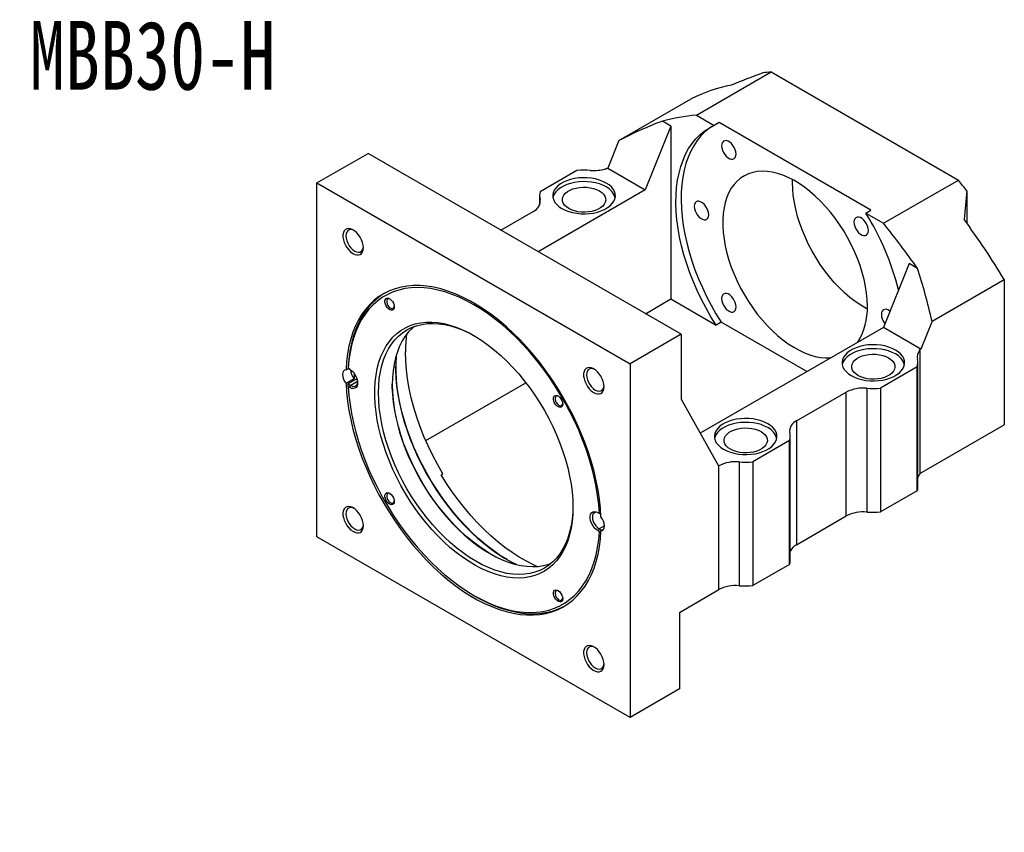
# Paper-space layout 'MBB30-H' of a CAD drawing. Header units: millimetres. Extents: x 15 to 286, y 0 to 206.
# Tile 3 of 3: x 135 to 271, y 89 to 202. Entities that reach past the tile are written whole.
import ezdxf

# ---------------------------------------------------------------- set-up
doc = ezdxf.new("R2010")
doc.units = ezdxf.units.MM
doc.layers.add('FORMAT', color=7, linetype='Continuous')
doc.styles.add('SLDTEXTSTYLE0', font='TXT', dxfattribs={"width": 0.75})
doc.styles.add('SLDTEXTSTYLE1', font='TXT', dxfattribs={"width": 0.75, "bigfont": 'bigfont'})
doc.dimstyles.new('SLDDIMSTYLE3', dxfattribs={"dimtxt": 3.5, "dimasz": 2.5, "dimexe": 0, "dimexo": 0.0625, "dimgap": 0.875, "dimtad": 0, "dimtih": 1, "dimtoh": 1, "dimlfac": 3, "dimrnd": 1e-09, "dimzin": 12, "dimdsep": 46, "dimtxsty": 'SLDTEXTSTYLE0', "dimblk1": 'NONE', "dimsah": 1, "dimcen": 0, "dimadec": 0, "dimazin": 3, "dimtfac": 1, "dimtmove": 0, "dimatfit": 3, "dimldrblk": 'NONE', "dimfxl": 0, "dimfrac": 2, "dimtolj": 1, "dimtzin": 12, "dimarcsym": 0})

# ---------------------------------------------------------------- blocks, each defined once
blk = doc.blocks.new('SW_SYMBOL_HOLE_SPOT')
at = {"layer": 'FORMAT', "color": 0}
for p, q in [((0, 875), (0, 75)), ((1600, 75), (1600, 875)), ((0, 75), (1600, 75))]:
    blk.add_line(p, q, dxfattribs=at)
blk = doc.blocks.new('_D_15')
at = {"layer": 'FORMAT'}
for p, q in [((99.63, 133.75), (99.63, 125.08)), ((99.63, 125.08), (99.63, 89.68)), ((99.63, 89.68), (131.63, 89.68))]:
    blk.add_line(p, q, dxfattribs=at)
blk.add_solid([(99.63, 125.08), (99.38, 122.58), (99.88, 122.58)], dxfattribs=at)
at = {"layer": 'FORMAT', "xscale": 0.004470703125, "yscale": 0.004470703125, "zscale": 0.004470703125}
blk.add_blockref('SW_SYMBOL_HOLE_SPOT', (106.47, 90.17), dxfattribs=at)
at = {"layer": 'FORMAT', "char_height": 3.5, "attachment_point": 1}
for s, insert, style in [('%%c', (101.21, 99.8), 'SLDTEXTSTYLE0'), ('18 \\M+18AAE\\M+19153\\M+18AD1\\M+190FA', (106.49, 99.86), 'SLDTEXTSTYLE1'), ('%%c', (115.92, 94.19), 'SLDTEXTSTYLE0'), ('26', (121.2, 94.25), 'SLDTEXTSTYLE0')]:
    blk.add_mtext(s, dxfattribs=dict(at, insert=insert, style=style))
blk = doc.blocks.new('_NONE')

psp = doc.layouts.new('MBB30-H')

# ---------------------------------------------------------------- linework, layer by layer
at = {"color": 7, "linetype": 'Continuous', "lineweight": 25}
for p, q in [((228.5956, 188.7371), (238.9665, 194.724)), ((238.9665, 194.724), (264.8938, 179.7566)), ((217.8737, 185.2272), (227.8885, 191.0086)), ((228.5956, 188.7371), (231.0473, 187.3217)), ((225.0601, 187.2397), (221.5245, 178.3942)), ((225.0601, 187.2397), (223.8941, 187.9128)), ((225.0601, 187.2397), (225.0601, 163.2879)), ((231.7544, 187.7299), (231.0473, 187.3217)), ((252.7782, 175.5931), (231.7544, 187.7299)), ((217.8737, 185.2272), (216.3391, 181.3877)), ((176.034, 179.3501), (183.1051, 183.4322)), ((226.4743, 158.3957), (183.1051, 183.4322)), ((212.056, 181.0922), (206.9515, 178.1454)), ((216.1034, 181.2516), (216.0039, 181.3091)), ((216.3391, 181.3877), (216.1034, 181.2516)), ((216.3391, 181.3877), (221.5245, 178.3942)), ((176.034, 179.3501), (219.4032, 154.3136)), ((176.034, 130.3577), (176.034, 179.3501)), ((241.9128, 179.4142), (241.9189, 179.8138)), ((254.5229, 173.7696), (264.8938, 179.7566)), ((221.5245, 178.3942), (206.6783, 169.8236)), ((206.8726, 177.5778), (206.8726, 176.3073)), ((266.0723, 178.2742), (266.0723, 173.7817)), ((201.4928, 172.8171), (205.9977, 175.4178)), ((252.0711, 175.1849), (252.7782, 175.5931)), ((252.0711, 175.1849), (254.5229, 173.7696)), ((258.0584, 168.1902), (254.5229, 159.3447)), ((259.2244, 167.5171), (258.0584, 168.1902)), ((261.2429, 160.1907), (271.2577, 165.9721)), ((271.2577, 165.9721), (271.2577, 145.8712)), ((221.5299, 161.25), (225.0601, 163.2879)), ((225.0601, 163.2879), (231.3177, 159.6754)), ((232.0248, 160.0836), (231.3177, 159.6754)), ((243.9138, 153.2202), (232.0248, 160.0836)), ((261.2429, 160.1907), (259.7083, 156.3512)), ((226.4743, 158.3957), (219.4032, 154.3136)), ((226.4743, 158.3957), (226.4743, 149.4137)), ((254.5229, 159.3447), (229.125, 144.6828)), ((259.7083, 156.3512), (254.5229, 159.3447)), ((259.7083, 156.3512), (259.4726, 156.2151)), ((259.4726, 156.2151), (259.5721, 156.1577)), ((259.5721, 156.1577), (259.5721, 139.0103)), ((219.4032, 154.3136), (219.4032, 105.3212)), ((259.2753, 137.2989), (259.2753, 154.4462)), ((180.0603, 153.485), (180.3879, 153.6741)), ((180.3608, 153.6897), (180.3608, 153.7035)), ((180.5672, 153.5706), (180.3608, 153.6897)), ((180.3708, 153.684), (180.5595, 153.5751)), ((259.1964, 153.8786), (254.0919, 150.9318)), ((259.1964, 136.7312), (259.1964, 153.8786)), ((181.1917, 152.2273), (180.0603, 151.5741)), ((181.5734, 152.226), (180.3608, 151.526)), ((180.3608, 151.526), (180.3608, 151.5123)), ((180.3608, 151.5123), (180.7245, 151.3024)), ((191.1009, 143.6837), (204.9755, 151.6933)), ((180.5595, 151.0166), (180.3708, 151.1255)), ((180.5595, 151.0166), (180.7245, 151.3024)), ((242.4725, 146.4012), (249.3669, 150.3812)), ((249.3669, 133.2339), (249.3669, 150.3812)), ((252.2098, 150.9243), (252.2098, 133.777)), ((254.0919, 150.9318), (254.0919, 133.7845)), ((226.4743, 149.4137), (231.6597, 140.1591)), ((242.4725, 146.4012), (242.4725, 129.2538)), ((259.5721, 139.1252), (271.2577, 145.8712)), ((241.5187, 143.6735), (236.4143, 140.7267)), ((241.5187, 126.5261), (241.5187, 143.6735)), ((241.5976, 127.0938), (241.5976, 144.2411)), ((234.5321, 140.7192), (234.5321, 123.5719)), ((236.4143, 140.7267), (236.4143, 123.5794)), ((231.6597, 140.1591), (231.6893, 140.1761)), ((231.6893, 123.0288), (231.6893, 140.1761)), ((193.2525, 138.9246), (193.4882, 139.0607)), ((259.1964, 136.7312), (254.0919, 133.7845)), ((214.972, 133.7091), (215.1607, 133.6002)), ((214.972, 133.7091), (215.137, 133.6139)), ((215.3585, 133.486), (215.137, 133.6139)), ((215.1607, 133.6002), (215.3429, 133.495)), ((242.4725, 129.2538), (249.3669, 133.2339)), ((214.972, 131.1507), (215.137, 131.4364)), ((215.1607, 131.0417), (214.972, 131.1507)), ((215.137, 131.4364), (215.4736, 131.2421)), ((215.3744, 131.1579), (215.1607, 131.0417)), ((215.3769, 131.1863), (215.7522, 131.4029)), ((219.4032, 105.3212), (176.034, 130.3577)), ((241.5187, 126.5261), (236.4143, 123.5794)), ((226.2386, 119.8822), (231.6893, 123.0288)), ((197.7629, 122.2368), (198.0104, 122.0939)), ((226.2386, 119.8822), (226.2386, 109.2671)), ((226.2386, 109.2671), (219.4032, 105.3212))]:
    psp.add_line(p, q, dxfattribs=at)
at = {"color": 8, "linetype": 'Continuous', "lineweight": 25}
for p, q in [((206.9384, 176.498), (206.9384, 177.0589)), ((181.6565, 151.8404), (180.7245, 151.3024)), ((215.8677, 131.8582), (215.137, 131.4364))]:
    psp.add_line(p, q, dxfattribs=at)
at = {"color": 7, "linetype": 'Continuous', "lineweight": 25, "flags": 128}
for points in [[(231.3177, 159.6754), (230.6041, 160.834), (229.9312, 162.0179), (229.3016, 163.2227), (228.7175, 164.4439), (228.1812, 165.677), (227.6946, 166.9175), (227.2596, 168.1606), (226.8778, 169.4019), (226.5505, 170.6366), (226.279, 171.8601), (226.0644, 173.068), (225.9073, 174.2558), (225.8085, 175.4189), (225.7682, 176.5532), (225.7866, 177.6543), (225.8637, 178.7182), (225.9991, 179.7409), (226.1924, 180.7187), (226.4428, 181.6478), (226.7494, 182.5249), (227.1111, 183.3467), (227.5265, 184.11), (227.9941, 184.8122), (228.5121, 185.4505), (229.0786, 186.0226), (229.6915, 186.5264), (230.3486, 186.9599), (231.0473, 187.3217)], [(230.7526, 187.1805), (230.3987, 186.9346), (229.7857, 186.4308), (229.2192, 185.8587), (228.7012, 185.2204), (228.2336, 184.5182), (227.8182, 183.7549), (227.4565, 182.9331), (227.1499, 182.056), (226.8995, 181.1269), (226.7062, 180.1491), (226.5708, 179.1264), (226.4937, 178.0625), (226.4753, 176.9614), (226.5156, 175.8271), (226.6144, 174.664), (226.7715, 173.4762), (226.9861, 172.2683), (227.2576, 171.0448), (227.5849, 169.8101), (227.9667, 168.5688), (228.4018, 167.3257), (228.8883, 166.0852), (229.4246, 164.8521), (230.0087, 163.6309), (230.6383, 162.4261), (231.3112, 161.2422), (232.0248, 160.0836)], [(234.1014, 183.3513), (234.0723, 183.645), (233.9867, 183.9552), (233.8495, 184.2639), (233.6687, 184.5531), (233.4549, 184.8062), (233.2204, 185.0083), (232.9789, 185.1477), (232.7444, 185.2163), (232.5306, 185.2101), (232.3499, 185.1296), (232.2127, 184.9793), (232.127, 184.768), (232.0979, 184.5079), (232.127, 184.2143), (232.2127, 183.9041), (232.3499, 183.5954), (232.5306, 183.3061), (232.7444, 183.0531), (232.9789, 182.851), (233.2204, 182.7116), (233.4549, 182.643), (233.6687, 182.6491), (233.8495, 182.7297), (233.9867, 182.88), (234.0723, 183.0913), (234.1014, 183.3513)], [(216.1034, 179.3467), (215.6576, 179.5711), (215.1631, 179.7583), (214.629, 179.905), (214.0652, 180.0083), (213.4824, 180.0663), (212.8913, 180.0779), (212.303, 180.043), (211.7284, 179.9622), (211.1782, 179.8369), (210.6626, 179.6696), (210.1914, 179.4633), (209.7732, 179.2218), (209.4158, 178.9498), (209.1259, 178.6522), (208.909, 178.3346), (208.7689, 178.0028), (208.7084, 177.6632), (208.7286, 177.322), (208.8291, 176.9855), (209.008, 176.6601), (209.2621, 176.3517), (209.5864, 176.0663), (209.9751, 175.8089), (210.4209, 175.5845), (210.9154, 175.3973), (211.4496, 175.2506), (212.0133, 175.1473), (212.5961, 175.0893), (213.1872, 175.0777), (213.7755, 175.1126), (214.3501, 175.1934), (214.9003, 175.3187), (215.4159, 175.486), (215.8871, 175.6923), (216.3053, 175.9338), (216.6627, 176.2058), (216.9526, 176.5034), (217.1695, 176.821), (217.3096, 177.1528), (217.3701, 177.4924), (217.3499, 177.8336), (217.2494, 178.1701), (217.0705, 178.4955), (216.8164, 178.8038), (216.4921, 179.0893), (216.1034, 179.3467)], [(252.2837, 162.2696), (252.255, 163.161), (252.1691, 164.0805), (252.0265, 165.0226), (251.8279, 165.9822), (251.5746, 166.9536), (251.268, 167.9312), (250.9098, 168.9096), (250.5022, 169.8831), (250.0473, 170.8461), (249.5479, 171.7931), (249.0067, 172.7186), (248.427, 173.6175), (247.812, 174.4844), (247.1652, 175.3145), (246.4903, 176.1031), (245.7912, 176.8455), (245.072, 177.5375), (244.3367, 178.1752), (243.5895, 178.7549), (242.8348, 179.2734), (242.0768, 179.7275), (241.3198, 180.1148), (240.5683, 180.433), (239.8266, 180.6803), (239.0988, 180.8552), (238.3891, 180.9568), (237.7017, 180.9845), (237.0404, 180.9382), (236.409, 180.818), (235.8112, 180.6247), (235.2503, 180.3594), (234.7297, 180.0235), (234.2522, 179.6192), (233.8206, 179.1485), (233.4374, 178.6144), (233.1048, 178.0197), (232.8246, 177.3679), (232.5985, 176.6628), (232.4278, 175.9083), (232.3135, 175.1089), (232.2562, 174.269), (232.2562, 173.3935), (232.3135, 172.4874), (232.4278, 171.556), (232.5985, 170.6044), (232.8246, 169.6383), (233.1048, 168.663), (233.4374, 167.6843), (233.8206, 166.7077), (234.2522, 165.7388), (234.7297, 164.7831), (235.2503, 163.8461), (235.8112, 162.9333), (236.409, 162.0498), (237.0404, 161.2006), (237.7017, 160.3907), (238.3891, 159.6247), (239.0988, 158.907), (239.8266, 158.2416), (240.5683, 157.6325), (241.3198, 157.083), (242.0768, 156.5964), (242.8348, 156.1753), (243.5895, 155.8223), (244.3367, 155.5394), (245.072, 155.3281), (245.7912, 155.1898), (246.4903, 155.1251), (247.1652, 155.1344), (247.2395, 155.1401)], [(216.1034, 178.8023), (215.6576, 179.0267), (215.1631, 179.214), (214.629, 179.3606), (214.0652, 179.4639), (213.4824, 179.5219), (212.8913, 179.5336), (212.303, 179.4986), (211.7284, 179.4178), (211.1782, 179.2926), (210.6626, 179.1252), (210.1914, 178.9189), (209.7732, 178.6775), (209.4158, 178.4054), (209.1259, 178.1078), (208.909, 177.7902), (208.7689, 177.4585), (208.7316, 177.3056)], [(215.1606, 178.258), (215.4808, 178.0398), (215.7344, 177.7941), (215.9145, 177.5276), (216.0162, 177.2477), (216.0367, 176.9619), (215.9754, 176.678), (215.834, 176.4039), (215.6164, 176.1469), (215.3285, 175.9141), (214.9782, 175.7119), (214.5749, 175.5457), (214.1298, 175.42), (213.6549, 175.3384), (213.1632, 175.3031), (212.6682, 175.3149), (212.1832, 175.3736), (211.7217, 175.4775), (211.296, 175.624), (210.9179, 175.8088), (210.5977, 176.0271), (210.3441, 176.2728), (210.164, 176.5393), (210.0623, 176.8192), (210.0418, 177.105), (210.1031, 177.3888), (210.2445, 177.663), (210.4621, 177.92), (210.75, 178.1527), (211.1004, 178.355), (211.5036, 178.5212), (211.9487, 178.6468), (212.4236, 178.7284), (212.9153, 178.7638), (213.4103, 178.752), (213.8953, 178.6933), (214.3568, 178.5893), (214.7825, 178.4429), (215.1606, 178.258)], [(252.2776, 161.87), (252.1197, 161.9563), (251.3617, 162.4104), (250.6069, 162.9289), (249.8598, 163.5086), (249.1245, 164.1463), (248.4052, 164.8383), (247.7062, 165.5807), (247.0313, 166.3693), (246.3845, 167.1994), (245.7695, 168.0663), (245.1897, 168.9652), (244.6486, 169.8907), (244.1492, 170.8377), (243.6943, 171.8007), (243.2866, 172.7742), (242.9284, 173.7526), (242.6218, 174.7302), (242.3685, 175.7016), (242.17, 176.6612), (242.0274, 177.6033), (241.9415, 178.5228), (241.9128, 179.4142)], [(230.3044, 174.958), (230.2753, 175.2516), (230.1897, 175.5618), (230.0525, 175.8705), (229.8718, 176.1597), (229.6579, 176.4128), (229.4235, 176.6149), (229.182, 176.7543), (228.9475, 176.8229), (228.7337, 176.8168), (228.5529, 176.7362), (228.4157, 176.5859), (228.3301, 176.3746), (228.301, 176.1145), (228.3301, 175.8209), (228.4157, 175.5107), (228.5529, 175.202), (228.7337, 174.9128), (228.9475, 174.6597), (229.182, 174.4576), (229.4235, 174.3182), (229.6579, 174.2496), (229.8718, 174.2557), (230.0525, 174.3363), (230.1897, 174.4866), (230.2753, 174.6979), (230.3044, 174.958)], [(252.4347, 172.7677), (252.4056, 173.0614), (252.32, 173.3716), (252.1828, 173.6803), (252.0021, 173.9695), (251.7882, 174.2226), (251.5537, 174.4247), (251.3123, 174.5641), (251.0778, 174.6327), (250.8639, 174.6265), (250.6832, 174.546), (250.546, 174.3957), (250.4604, 174.1843), (250.4313, 173.9243), (250.4604, 173.6307), (250.546, 173.3205), (250.6832, 173.0118), (250.8639, 172.7225), (251.0778, 172.4695), (251.3123, 172.2674), (251.5537, 172.128), (251.7882, 172.0594), (252.0021, 172.0655), (252.1828, 172.1461), (252.32, 172.2964), (252.4056, 172.5077), (252.4347, 172.7677)], [(182.472, 170.3834), (182.443, 170.7302), (182.357, 171.0965), (182.2175, 171.4671), (182.0303, 171.8269), (181.8031, 172.1612), (181.5451, 172.4562), (181.267, 172.7), (180.98, 172.8825), (180.696, 172.9962), (180.4265, 173.0365), (180.1827, 173.0018), (179.9744, 172.8934), (179.8103, 172.7158), (179.697, 172.4763), (179.6391, 172.1847), (179.6391, 171.8529), (179.697, 171.4945), (179.8103, 171.1241), (179.9744, 170.757), (180.1827, 170.4082), (180.4265, 170.0919), (180.696, 169.8211), (180.98, 169.6069), (181.267, 169.458), (181.5451, 169.3806), (181.8031, 169.3778), (182.0303, 169.4498), (182.2175, 169.5935), (182.357, 169.8031), (182.443, 170.07), (182.472, 170.3834)], [(181.1593, 172.7764), (180.9881, 172.8447), (180.7315, 172.8892), (180.5013, 172.855), (180.3091, 172.7441), (180.1645, 172.5618), (180.0747, 172.3173), (180.0443, 172.023), (180.0747, 171.6935), (180.1645, 171.3454), (180.3091, 170.9961), (180.5013, 170.6632), (180.7315, 170.3634), (180.9881, 170.1116), (181.2582, 169.9205), (181.5283, 169.7997), (181.7849, 169.7553), (182.015, 169.7894), (182.2072, 169.9004), (182.3518, 170.0827), (182.4416, 170.3271), (182.468, 170.5094)], [(215.3769, 133.0972), (215.3002, 134.3119), (215.1653, 135.5532), (214.9727, 136.8169), (214.7231, 138.0988), (214.4173, 139.3948), (214.0562, 140.7004), (213.6412, 142.0115), (213.1735, 143.3237), (212.6547, 144.6326), (212.0865, 145.9339), (211.4708, 147.2233), (210.8096, 148.4965), (210.1052, 149.7494), (209.3598, 150.9777), (208.5759, 152.1775), (207.7561, 153.3447), (206.9031, 154.4756), (206.0198, 155.5663), (205.109, 156.6133), (204.1738, 157.613), (203.2172, 158.5622), (202.2425, 159.4578), (201.2528, 160.2968), (200.2514, 161.0764), (199.2416, 161.794), (198.2268, 162.4473), (197.2104, 163.0341), (196.1956, 163.5525), (195.1858, 164.0007), (194.1844, 164.3773), (193.1947, 164.681), (192.22, 164.9108), (191.2634, 165.066), (190.3282, 165.146), (189.4174, 165.1506), (188.5341, 165.0798), (187.6811, 164.9338), (186.8613, 164.7131), (186.0774, 164.4183), (185.332, 164.0506), (184.6276, 163.6111), (183.9664, 163.1012), (183.3507, 162.5227), (182.7825, 161.8774), (182.2637, 161.1675), (181.796, 160.3953), (181.381, 159.5635), (181.0199, 158.6746), (180.7141, 157.7318), (180.4645, 156.738), (180.2719, 155.6967), (180.1371, 154.6111), (180.0603, 153.485)], [(185.3678, 164.0704), (184.9896, 163.8275), (184.3284, 163.3281), (183.7119, 162.7608), (183.1421, 162.1275), (182.6207, 161.4301), (182.1495, 160.671), (181.7301, 159.8527), (181.3638, 158.9778), (181.0518, 158.0491), (180.7951, 157.0698), (180.5946, 156.0429), (180.4509, 154.9719), (180.3644, 153.8603)], [(215.1607, 133.6002), (215.0673, 134.8158), (214.9158, 136.0567), (214.7066, 137.3188), (214.4406, 138.5978), (214.1185, 139.8895), (213.7415, 141.1895), (213.3108, 142.4934), (212.8279, 143.7969), (212.2944, 145.0956), (211.7121, 146.3851), (211.0829, 147.661), (210.409, 148.9192), (209.6927, 150.1554), (208.9362, 151.3654), (208.1422, 152.5451), (207.3134, 153.6906), (206.4525, 154.7981), (205.5624, 155.8638), (204.6461, 156.8841), (203.7067, 157.8557), (202.7474, 158.7752), (201.7713, 159.6396), (200.7817, 160.4459), (199.782, 161.1915), (198.7756, 161.8738), (197.7657, 162.4906), (196.7559, 163.0398), (195.7494, 163.5195), (194.7498, 163.9281), (193.7602, 164.2643), (192.7841, 164.5269), (191.8248, 164.715), (190.8854, 164.828), (189.9691, 164.8656), (189.079, 164.8276), (188.2181, 164.7141), (187.3893, 164.5255), (186.5953, 164.2625), (185.8388, 163.9259), (185.1225, 163.5168), (184.4486, 163.0367), (183.8194, 162.4872), (183.2371, 161.87), (182.7036, 161.1873), (182.2207, 160.4413), (181.79, 159.6347), (181.413, 158.77), (181.0909, 157.8501), (180.8249, 156.8783), (180.6157, 155.8577), (180.4642, 154.7917), (180.3708, 153.684)], [(234.1014, 162.1807), (234.0723, 162.4743), (233.9867, 162.7845), (233.8495, 163.0932), (233.6687, 163.3825), (233.4549, 163.6355), (233.2204, 163.8376), (232.9789, 163.977), (232.7444, 164.0456), (232.5306, 164.0395), (232.3499, 163.9589), (232.2127, 163.8086), (232.127, 163.5973), (232.0979, 163.3373), (232.127, 163.0436), (232.2127, 162.7335), (232.3499, 162.4248), (232.5306, 162.1355), (232.7444, 161.8825), (232.9789, 161.6804), (233.2204, 161.5409), (233.4549, 161.4723), (233.6687, 161.4785), (233.8495, 161.559), (233.9867, 161.7094), (234.0723, 161.9207), (234.1014, 162.1807)], [(186.7473, 162.1959), (186.7185, 161.9919), (186.6346, 161.8393), (186.5032, 161.7516), (186.3359, 161.7367), (186.1475, 161.7958), (185.9548, 161.9237), (185.775, 162.109), (185.6239, 162.3353), (185.5151, 162.5825), (185.4581, 162.8286), (185.4581, 163.0517), (185.5151, 163.232), (185.6239, 163.3535), (185.775, 163.4054), (185.9548, 163.3831), (186.1475, 163.2886), (186.3359, 163.1302), (186.5032, 162.922), (186.6346, 162.6826), (186.7185, 162.4332), (186.7473, 162.1959)], [(186.1611, 163.2794), (186.0039, 163.322), (185.8577, 163.2961), (185.7505, 163.1989), (185.6938, 163.0409), (185.6938, 162.8393), (185.7505, 162.6159), (185.8577, 162.3949), (186.0039, 162.2003), (186.1731, 162.0531), (186.3471, 161.9693), (186.507, 161.958), (186.6354, 162.0204), (186.7185, 162.1497), (186.7443, 162.2691)], [(255.4217, 161.5935), (255.3507, 161.6474), (255.1092, 161.7868), (254.8747, 161.8554), (254.6609, 161.8493), (254.4801, 161.7687), (254.343, 161.6184), (254.2573, 161.4071), (254.2282, 161.1471), (254.2573, 160.8534), (254.343, 160.5432), (254.4801, 160.2345), (254.6609, 159.9453), (254.7279, 159.8576)], [(211.4954, 134.4369), (211.4666, 133.4273), (211.3804, 132.4551), (211.237, 131.5245), (211.0371, 130.6394), (210.7816, 129.8034), (210.4715, 129.0201), (210.108, 128.2928), (209.6929, 127.6245), (209.2276, 127.018), (208.7144, 126.4758), (208.1552, 126.0003), (207.5524, 125.5935), (206.9085, 125.257), (206.2264, 124.9922), (205.5087, 124.8002), (204.7585, 124.682), (203.9791, 124.6379), (203.1735, 124.6681), (202.3453, 124.7726), (201.4979, 124.9508), (200.6348, 125.2021), (199.7597, 125.5254), (198.8762, 125.9193), (197.9881, 126.3821), (197.099, 126.912), (196.2127, 127.5067), (195.333, 128.1636), (194.4634, 128.8802), (193.6077, 129.6533), (192.7695, 130.4797), (191.9522, 131.356), (191.1592, 132.2784), (190.394, 133.2431), (189.6597, 134.2461), (188.9594, 135.2831), (188.2961, 136.3498), (187.6724, 137.4417), (187.0911, 138.5543), (186.5546, 139.6828), (186.0651, 140.8226), (185.6247, 141.9689), (185.2352, 143.1167), (184.8982, 144.2615), (184.6152, 145.3983), (184.3874, 146.5223), (184.2157, 147.6289), (184.1008, 148.7134), (184.0433, 149.7713), (184.0433, 150.7981), (184.1008, 151.7895), (184.2157, 152.7414), (184.3874, 153.6497), (184.6152, 154.5107), (184.8982, 155.3208), (185.2352, 156.0765), (185.6247, 156.7747), (186.0651, 157.4124), (186.5546, 157.987), (187.0911, 158.4961), (187.6724, 158.9375), (188.2961, 159.3094), (188.9594, 159.6102), (189.6597, 159.8387), (190.394, 159.9939), (191.1592, 160.0751), (191.9522, 160.082), (192.7695, 160.0146), (193.6077, 159.8732), (194.4634, 159.6583), (195.333, 159.3709), (196.2127, 159.0121), (197.099, 158.5836), (197.9881, 158.0869), (198.8762, 157.5244), (199.7597, 156.8982), (200.6348, 156.2111), (201.4979, 155.4659), (202.3453, 154.6657), (203.1735, 153.8139), (203.9791, 152.9141), (204.7585, 151.97), (205.5087, 150.9857), (206.2264, 149.9651), (206.9085, 148.9127), (207.5524, 147.8329), (208.1552, 146.73), (208.7144, 145.6089), (209.2276, 144.4741), (209.6929, 143.3305), (210.108, 142.1828), (210.4715, 141.0359), (210.7816, 139.8946), (211.0371, 138.7636), (211.237, 137.6477), (211.3804, 136.5515), (211.4666, 135.4798), (211.4954, 134.4369)], [(184.5546, 150.2888), (184.5835, 151.2895), (184.6699, 152.2526), (184.8135, 153.1741), (185.0136, 154.0498), (185.2695, 154.8762), (185.58, 155.6496), (185.9438, 156.3667), (186.3593, 157.0246), (186.8248, 157.6202), (187.3382, 158.1512), (187.8974, 158.6153), (188.5, 159.0103), (189.1434, 159.3347), (189.8248, 159.5871), (190.5413, 159.7664), (191.2898, 159.8718), (192.0672, 159.9029), (192.8701, 159.8594), (193.6951, 159.7417), (194.5386, 159.5503), (195.3971, 159.2858), (196.2668, 158.9496), (197.144, 158.5429), (197.8982, 158.1402)], [(189.5033, 159.4788), (189.2474, 159.2534), (188.734, 158.7224), (188.2685, 158.1267), (187.853, 157.4689), (187.4892, 156.7517), (187.1787, 155.9783), (186.9228, 155.152), (186.7227, 154.2762), (186.5791, 153.3548), (186.4927, 152.3917), (186.4638, 151.391), (186.4927, 150.357), (186.5791, 149.2941), (186.7227, 148.2069), (186.9228, 147.1), (187.1787, 145.9783), (187.4892, 144.8464), (187.853, 143.7092), (188.2685, 142.5716), (188.734, 141.4385), (189.2474, 140.3147), (189.8066, 139.205), (190.4092, 138.1142), (191.0526, 137.047), (191.734, 136.0079), (192.4505, 135.0014), (193.199, 134.0317), (193.9764, 133.1031), (194.7793, 132.2195), (195.6043, 131.3847), (196.4478, 130.6023), (197.3063, 129.8756), (198.176, 129.2077), (199.0532, 128.6015), (199.9342, 128.0596), (200.8152, 127.5843), (201.6924, 127.1777), (202.5621, 126.8414), (203.4206, 126.577), (204.2641, 126.3855), (205.0891, 126.2678), (205.892, 126.2244), (206.6694, 126.2554), (207.418, 126.3608), (208.1345, 126.5401), (208.4559, 126.6484)], [(256.1728, 156.2151), (255.727, 156.4395), (255.2324, 156.6268), (254.6983, 156.7734), (254.1346, 156.8767), (253.5518, 156.9347), (252.9607, 156.9464), (252.3724, 156.9114), (251.7977, 156.8306), (251.2475, 156.7053), (250.732, 156.538), (250.2608, 156.3317), (249.8425, 156.0903), (249.4852, 155.8182), (249.1953, 155.5206), (248.9783, 155.203), (248.8383, 154.8713), (248.7778, 154.5316), (248.798, 154.1904), (248.8985, 153.8539), (249.0774, 153.5285), (249.3314, 153.2202), (249.6558, 152.9347), (250.0445, 152.6774), (250.4903, 152.453), (250.9848, 152.2657), (251.5189, 152.1191), (252.0827, 152.0158), (252.6655, 151.9578), (253.2566, 151.9461), (253.8449, 151.981), (254.4195, 152.0619), (254.9697, 152.1871), (255.4853, 152.3545), (255.9565, 152.5608), (256.3747, 152.8022), (256.7321, 153.0742), (257.022, 153.3718), (257.2389, 153.6895), (257.379, 154.0212), (257.4394, 154.3608), (257.4193, 154.7021), (257.3188, 155.0385), (257.1398, 155.364), (256.8858, 155.6723), (256.5615, 155.9578), (256.1728, 156.2151)], [(193.4882, 139.0607), (192.7563, 140.3295), (192.0717, 141.6222), (191.4372, 142.9339), (190.8554, 144.2593), (190.3285, 145.5932), (189.8586, 146.9304), (189.4475, 148.2655), (189.0969, 149.5934), (188.8081, 150.9087), (188.5823, 152.2064), (188.4204, 153.4812), (188.323, 154.7282), (188.2905, 155.9425)], [(256.1728, 155.6708), (255.727, 155.8951), (255.2324, 156.0824), (254.6983, 156.229), (254.1346, 156.3323), (253.5518, 156.3903), (252.9607, 156.402), (252.3724, 156.3671), (251.7977, 156.2862), (251.2475, 156.161), (250.732, 155.9937), (250.2608, 155.7873), (249.8425, 155.5459), (249.4852, 155.2739), (249.1953, 154.9763), (248.9783, 154.6586), (248.8383, 154.3269), (248.801, 154.1741)], [(255.23, 155.1265), (255.5502, 154.9082), (255.8038, 154.6625), (255.9839, 154.396), (256.0856, 154.1161), (256.1061, 153.8303), (256.0448, 153.5465), (255.9034, 153.2723), (255.6858, 153.0154), (255.3979, 152.7826), (255.0475, 152.5803), (254.6443, 152.4141), (254.1992, 152.2885), (253.7243, 152.2069), (253.2326, 152.1715), (252.7376, 152.1833), (252.2526, 152.242), (251.791, 152.346), (251.3654, 152.4924), (250.9873, 152.6773), (250.6671, 152.8955), (250.4135, 153.1412), (250.2334, 153.4077), (250.1317, 153.6877), (250.1112, 153.9734), (250.1725, 154.2573), (250.3139, 154.5314), (250.5315, 154.7884), (250.8194, 155.0212), (251.1697, 155.2234), (251.573, 155.3896), (252.0181, 155.5153), (252.493, 155.5969), (252.9847, 155.6323), (253.4797, 155.6204), (253.9646, 155.5617), (254.4262, 155.4578), (254.8519, 155.3113), (255.23, 155.1265)], [(187.0047, 155.4424), (186.9993, 155.379), (186.9424, 154.3348), (186.9424, 153.2557), (186.9993, 152.1458), (187.113, 151.0091), (187.2831, 149.8499), (187.5089, 148.6725), (187.7895, 147.4812), (188.1239, 146.2806), (188.5109, 145.075), (188.949, 143.869), (189.4367, 142.667), (189.972, 141.4735), (190.553, 140.293), (191.1776, 139.1298), (191.8433, 137.9883), (192.5479, 136.8727), (193.2885, 135.7872), (194.0624, 134.7358), (194.8669, 133.7224), (195.6989, 132.7507), (196.5552, 131.8245), (197.4327, 130.9471), (198.3282, 130.1219), (199.2383, 129.3518), (200.1597, 128.6397), (201.0888, 127.9884), (202.0222, 127.4002), (202.9566, 126.8773), (203.7109, 126.5032)], [(180.0603, 153.485), (179.8576, 153.4299), (179.7015, 153.2922), (179.6031, 153.0815), (179.5695, 152.8129), (179.6031, 152.5055), (179.7015, 152.1813), (179.8576, 151.8633), (180.0603, 151.5741)], [(180.5595, 153.5751), (180.8246, 153.3849), (181.0743, 153.1313), (181.2941, 152.8293), (181.4712, 152.4962), (181.5953, 152.1515), (181.6592, 151.8152), (181.6592, 151.5068), (181.5953, 151.2442), (181.4712, 151.0428), (181.2941, 150.9142), (181.0743, 150.8659), (180.8246, 150.9007), (180.5595, 151.0166)], [(202.3649, 127.2007), (202.2427, 127.2729), (201.2956, 127.8697), (200.3529, 128.5306), (199.4181, 129.253), (198.4947, 130.0343), (197.5862, 130.8717), (196.6958, 131.7619), (195.8269, 132.7016), (194.9828, 133.6874), (194.1666, 134.7157), (193.3813, 135.7825), (192.6299, 136.8838), (191.9151, 138.0157), (191.2396, 139.1739), (190.6059, 140.3541), (190.0164, 141.5519), (189.4732, 142.7628), (188.9785, 143.9824), (188.5339, 145.206), (188.1413, 146.4292), (187.802, 147.6474), (187.5172, 148.8561), (187.2882, 150.0507), (187.1156, 151.2269), (187.0003, 152.3802), (186.9425, 153.5063), (186.9356, 153.9279)], [(215.8054, 151.1404), (215.7763, 151.4873), (215.6903, 151.8536), (215.5508, 152.2242), (215.3637, 152.584), (215.1365, 152.9183), (214.8785, 153.2133), (214.6003, 153.4571), (214.3133, 153.6395), (214.0293, 153.7533), (213.7599, 153.7936), (213.516, 153.7588), (213.3078, 153.6505), (213.1436, 153.4729), (213.0303, 153.2334), (212.9725, 152.9417), (212.9725, 152.6099), (213.0303, 152.2515), (213.1436, 151.8812), (213.3078, 151.5141), (213.516, 151.1653), (213.7599, 150.849), (214.0293, 150.5782), (214.3133, 150.364), (214.6003, 150.2151), (214.8785, 150.1377), (215.1365, 150.1349), (215.3637, 150.2068), (215.5508, 150.3506), (215.6903, 150.5602), (215.7763, 150.8271), (215.8054, 151.1404)], [(214.4927, 153.5334), (214.3214, 153.6018), (214.0648, 153.6463), (213.8347, 153.6121), (213.6425, 153.5011), (213.4979, 153.3188), (213.4081, 153.0744), (213.3776, 152.78), (213.4081, 152.4506), (213.4979, 152.1025), (213.6425, 151.7532), (213.8347, 151.4203), (214.0648, 151.1204), (214.3214, 150.8686), (214.5915, 150.6776), (214.8616, 150.5568), (215.1182, 150.5123), (215.3483, 150.5465), (215.5406, 150.6575), (215.6852, 150.8398), (215.7749, 151.0842), (215.8013, 151.2665)], [(180.0603, 151.5741), (180.1371, 150.3594), (180.2719, 149.1181), (180.4645, 147.8544), (180.7141, 146.5725), (181.0199, 145.2765), (181.381, 143.9709), (181.796, 142.6598), (182.2637, 141.3476), (182.7825, 140.0387), (183.3507, 138.7374), (183.9664, 137.448), (184.6276, 136.1748), (185.332, 134.9219), (186.0774, 133.6936), (186.8613, 132.4938), (187.6811, 131.3266), (188.5341, 130.1957), (189.4174, 129.105), (190.3282, 128.058), (191.2634, 127.0583), (192.22, 126.1091), (193.1947, 125.2135), (194.1844, 124.3745), (195.1858, 123.5949), (196.1956, 122.8773), (197.2104, 122.224), (198.2268, 121.6372), (199.2416, 121.1188), (200.2514, 120.6706), (201.2528, 120.294), (202.2425, 119.9903), (203.2172, 119.7605), (204.1738, 119.6053), (205.109, 119.5253), (206.0198, 119.5207), (206.9031, 119.5915), (207.7561, 119.7375), (208.5759, 119.9582), (209.3598, 120.253), (210.1052, 120.6207), (210.8096, 121.0602), (211.4708, 121.5701), (212.0865, 122.1486), (212.6547, 122.7939), (213.1735, 123.5038), (213.6412, 124.276), (214.0562, 125.1078), (214.4173, 125.9967), (214.7231, 126.9395), (214.9727, 127.9333), (215.1653, 128.9746), (215.3002, 130.0602), (215.3769, 131.1863)], [(180.7245, 151.3024), (180.9685, 151.1986), (181.1959, 151.1761), (181.3911, 151.2364), (181.541, 151.3754), (181.6352, 151.5836), (181.664, 151.7573)], [(200.026, 128.007), (199.4595, 128.3522), (198.5778, 128.9438), (197.7025, 129.5975), (196.8375, 130.3103), (195.9862, 131.0794), (195.1522, 131.9016), (194.3391, 132.7733), (193.5503, 133.691), (192.789, 134.6507), (192.0585, 135.6485), (191.3618, 136.6802), (190.7019, 137.7414), (190.0814, 138.8277), (189.5031, 139.9346), (188.9694, 141.0573), (188.4824, 142.1912), (188.0442, 143.3316), (187.6567, 144.4735), (187.3215, 145.6124), (187.04, 146.7433), (186.8133, 147.8616), (186.6425, 148.9625), (186.5282, 150.0414), (186.471, 151.0938), (186.4642, 151.4993)], [(180.3708, 151.1255), (180.4642, 149.91), (180.6157, 148.6691), (180.8249, 147.407), (181.0909, 146.1279), (181.413, 144.8363), (181.79, 143.5363), (182.2207, 142.2323), (182.7036, 140.9288), (183.2371, 139.6302), (183.8194, 138.3407), (184.4486, 137.0647), (185.1225, 135.8065), (185.8388, 134.5703), (186.5953, 133.3604), (187.3893, 132.1806), (188.2181, 131.0351), (189.079, 129.9276), (189.9691, 128.8619), (190.8854, 127.8416), (191.8248, 126.87), (192.7841, 125.9505), (193.7602, 125.0862), (194.7498, 124.2798), (195.7494, 123.5342), (196.7559, 122.8519), (197.7657, 122.2351), (198.7756, 121.686), (199.782, 121.2063), (200.7817, 120.7976), (201.7713, 120.4615), (202.7474, 120.1989), (203.7067, 120.0107), (204.6461, 119.8977), (205.5624, 119.8601), (206.4525, 119.8981), (207.3134, 120.0116), (208.1422, 120.2002), (208.9362, 120.4632), (209.6927, 120.7998), (210.409, 121.2089), (211.0829, 121.689), (211.7121, 122.2386), (212.2944, 122.8557), (212.8279, 123.5384), (213.3108, 124.2844), (213.7415, 125.0911), (214.1185, 125.9558), (214.4406, 126.8756), (214.7066, 127.8475), (214.9158, 128.8681), (215.0673, 129.934), (215.1607, 131.0417)], [(211.4948, 134.5876), (211.4666, 133.7355), (211.3802, 132.7724), (211.2366, 131.851), (211.0364, 130.9753), (210.7805, 130.1489), (210.47, 129.3755), (210.1062, 128.6584), (209.6907, 128.0005), (209.2252, 127.4048), (208.7118, 126.8738), (208.1526, 126.4098), (207.55, 126.0148), (206.9067, 125.6903), (206.2253, 125.4379), (205.5088, 125.2587), (204.7602, 125.1533), (203.9828, 125.1222), (203.1799, 125.1656), (202.3549, 125.2833), (201.5114, 125.4748), (200.653, 125.7392), (199.7833, 126.0755), (198.906, 126.4821), (198.025, 126.9574), (197.144, 127.4993), (196.2668, 128.1055), (195.3971, 128.7734), (194.5386, 129.5001), (193.6951, 130.2825), (192.8701, 131.1174), (192.0672, 132.001), (191.2898, 132.9296), (190.5413, 133.8992), (189.8248, 134.9058), (189.1434, 135.9449), (188.5, 137.0121), (187.8974, 138.1029), (187.3382, 139.2125), (186.8248, 140.3363), (186.3593, 141.4694), (185.9438, 142.607), (185.58, 143.7442), (185.2695, 144.8761), (185.0136, 145.9979), (184.8135, 147.1048), (184.6699, 148.192), (184.5835, 149.2548), (184.5546, 150.2888)], [(210.0806, 148.7259), (210.0518, 148.5219), (209.968, 148.3693), (209.8365, 148.2816), (209.6692, 148.2666), (209.4809, 148.3257), (209.2882, 148.4536), (209.1083, 148.639), (208.9573, 148.8653), (208.8484, 149.1124), (208.7915, 149.3585), (208.7915, 149.5816), (208.8484, 149.762), (208.9573, 149.8835), (209.1083, 149.9354), (209.2882, 149.9131), (209.4809, 149.8185), (209.6692, 149.6601), (209.8365, 149.452), (209.968, 149.2126), (210.0518, 148.9631), (210.0806, 148.7259)], [(209.4944, 149.8094), (209.3372, 149.8519), (209.1911, 149.826), (209.0839, 149.7288), (209.0272, 149.5709), (209.0272, 149.3693), (209.0839, 149.1459), (209.1911, 148.9249), (209.3372, 148.7303), (209.5065, 148.5831), (209.6805, 148.4993), (209.8403, 148.488), (209.9688, 148.5504), (210.0519, 148.6797), (210.0776, 148.7991)], [(238.4951, 146.01), (238.0493, 146.2344), (237.5548, 146.4217), (237.0207, 146.5683), (236.4569, 146.6716), (235.8741, 146.7296), (235.283, 146.7413), (234.6947, 146.7063), (234.1201, 146.6255), (233.5699, 146.5002), (233.0543, 146.3329), (232.5831, 146.1266), (232.1649, 145.8852), (231.8075, 145.6131), (231.5176, 145.3155), (231.3007, 144.9979), (231.1606, 144.6662), (231.1002, 144.3265), (231.1204, 143.9853), (231.2208, 143.6488), (231.3998, 143.3234), (231.6538, 143.0151), (231.9781, 142.7296), (232.3668, 142.4722), (232.8126, 142.2479), (233.3072, 142.0606), (233.8413, 141.914), (234.405, 141.8107), (234.9878, 141.7527), (235.5789, 141.741), (236.1672, 141.7759), (236.7419, 141.8568), (237.2921, 141.982), (237.8076, 142.1494), (238.2789, 142.3557), (238.6971, 142.5971), (239.0544, 142.8691), (239.3443, 143.1667), (239.5613, 143.4844), (239.7013, 143.8161), (239.7618, 144.1557), (239.7416, 144.497), (239.6411, 144.8334), (239.4622, 145.1588), (239.2082, 145.4672), (238.8838, 145.7527), (238.4951, 146.01)], [(238.4951, 145.4657), (238.0493, 145.69), (237.5548, 145.8773), (237.0207, 146.0239), (236.4569, 146.1272), (235.8741, 146.1852), (235.283, 146.1969), (234.6947, 146.162), (234.1201, 146.0811), (233.5699, 145.9559), (233.0543, 145.7885), (232.5831, 145.5822), (232.1649, 145.3408), (231.8075, 145.0688), (231.5176, 144.7712), (231.3007, 144.4535), (231.1606, 144.1218), (231.1234, 143.969)], [(237.5523, 144.9214), (237.8725, 144.7031), (238.1261, 144.4574), (238.3063, 144.1909), (238.4079, 143.911), (238.4284, 143.6252), (238.3671, 143.3414), (238.2257, 143.0672), (238.0081, 142.8103), (237.7202, 142.5775), (237.3699, 142.3752), (236.9666, 142.209), (236.5215, 142.0834), (236.0466, 142.0018), (235.5549, 141.9664), (235.0599, 141.9782), (234.575, 142.0369), (234.1134, 142.1409), (233.6877, 142.2873), (233.3096, 142.4722), (232.9894, 142.6904), (232.7358, 142.9361), (232.5557, 143.2026), (232.454, 143.4826), (232.4335, 143.7683), (232.4948, 144.0522), (232.6362, 144.3263), (232.8538, 144.5833), (233.1417, 144.8161), (233.4921, 145.0183), (233.8953, 145.1845), (234.3404, 145.3102), (234.8153, 145.3918), (235.307, 145.4272), (235.802, 145.4153), (236.287, 145.3566), (236.7486, 145.2527), (237.1742, 145.1062), (237.5523, 144.9214)], [(206.4929, 126.2417), (206.0459, 126.4458), (205.0519, 126.9502), (204.0561, 127.5251), (203.0621, 128.1683), (202.0735, 128.8775), (201.0939, 129.6501), (200.127, 130.4833), (199.1762, 131.374), (198.245, 132.319), (197.3368, 133.3149), (196.4548, 134.358), (195.6024, 135.4446), (194.7826, 136.5706), (193.9983, 137.732), (193.2525, 138.9246)], [(186.7473, 135.2515), (186.7185, 135.0475), (186.6346, 134.8948), (186.5032, 134.8072), (186.3359, 134.7922), (186.1475, 134.8513), (185.9548, 134.9792), (185.775, 135.1645), (185.6239, 135.3908), (185.5151, 135.638), (185.4581, 135.8841), (185.4581, 136.1072), (185.5151, 136.2875), (185.6239, 136.4091), (185.775, 136.461), (185.9548, 136.4386), (186.1475, 136.3441), (186.3359, 136.1857), (186.5032, 135.9775), (186.6346, 135.7381), (186.7185, 135.4887), (186.7473, 135.2515)], [(186.1611, 136.3349), (186.0039, 136.3775), (185.8577, 136.3516), (185.7505, 136.2544), (185.6938, 136.0965), (185.6938, 135.8949), (185.7505, 135.6715), (185.8577, 135.4505), (186.0039, 135.2558), (186.1731, 135.1087), (186.3471, 135.0249), (186.507, 135.0136), (186.6354, 135.0759), (186.7185, 135.2053), (186.7443, 135.3246)], [(182.472, 131.8913), (182.443, 132.2381), (182.357, 132.6044), (182.2175, 132.975), (182.0303, 133.3348), (181.8031, 133.6691), (181.5451, 133.9641), (181.267, 134.2079), (180.98, 134.3904), (180.696, 134.5041), (180.4265, 134.5444), (180.1827, 134.5097), (179.9744, 134.4013), (179.8103, 134.2237), (179.697, 133.9842), (179.6391, 133.6926), (179.6391, 133.3608), (179.697, 133.0024), (179.8103, 132.632), (179.9744, 132.2649), (180.1827, 131.9161), (180.4265, 131.5998), (180.696, 131.329), (180.98, 131.1148), (181.267, 130.9659), (181.5451, 130.8885), (181.8031, 130.8857), (182.0303, 130.9577), (182.2175, 131.1014), (182.357, 131.311), (182.443, 131.5779), (182.472, 131.8913)], [(181.1593, 134.2843), (180.9881, 134.3526), (180.7315, 134.3971), (180.5013, 134.3629), (180.3091, 134.252), (180.1645, 134.0697), (180.0747, 133.8252), (180.0443, 133.5309), (180.0747, 133.2014), (180.1645, 132.8533), (180.3091, 132.504), (180.5013, 132.1711), (180.7315, 131.8713), (180.9881, 131.6195), (181.2582, 131.4284), (181.5283, 131.3076), (181.7849, 131.2632), (182.015, 131.2973), (182.2072, 131.4083), (182.3518, 131.5906), (182.4416, 131.835), (182.468, 132.0173)], [(214.972, 131.1507), (214.7069, 131.3409), (214.4572, 131.5944), (214.2374, 131.8964), (214.0603, 132.2295), (213.9362, 132.5742), (213.8723, 132.9106), (213.8723, 133.219), (213.9362, 133.4815), (214.0603, 133.6829), (214.2374, 133.8115), (214.4572, 133.8598), (214.7069, 133.825), (214.972, 133.7091)], [(215.137, 133.6139), (214.893, 133.7176), (214.6656, 133.7401), (214.4703, 133.6798), (214.3205, 133.5409), (214.2263, 133.3327), (214.1942, 133.0694), (214.2263, 132.7691), (214.3205, 132.4521), (214.4703, 132.1402), (214.6656, 131.8544), (214.893, 131.6144), (215.137, 131.4364)], [(215.3769, 131.1863), (215.5796, 131.2414), (215.7358, 131.3791), (215.8341, 131.5898), (215.8677, 131.8584), (215.8341, 132.1658), (215.7358, 132.49), (215.5796, 132.808), (215.3769, 133.0972)], [(210.0806, 121.7814), (210.0518, 121.5774), (209.968, 121.4248), (209.8365, 121.3371), (209.6692, 121.3221), (209.4809, 121.3812), (209.2882, 121.5091), (209.1083, 121.6945), (208.9573, 121.9208), (208.8484, 122.168), (208.7915, 122.4141), (208.7915, 122.6372), (208.8484, 122.8175), (208.9573, 122.939), (209.1083, 122.9909), (209.2882, 122.9686), (209.4809, 122.874), (209.6692, 122.7157), (209.8365, 122.5075), (209.968, 122.2681), (210.0518, 122.0187), (210.0806, 121.7814)], [(209.4944, 122.8649), (209.3372, 122.9074), (209.1911, 122.8816), (209.0839, 122.7844), (209.0272, 122.6264), (209.0272, 122.4248), (209.0839, 122.2014), (209.1911, 121.9804), (209.3372, 121.7858), (209.5065, 121.6386), (209.6805, 121.5548), (209.8403, 121.5435), (209.9688, 121.6059), (210.0519, 121.7352), (210.0776, 121.8546)], [(198.0104, 122.0939), (198.518, 121.8091), (199.526, 121.2938), (200.529, 120.8477), (201.5238, 120.4722), (202.5071, 120.1686), (203.4758, 119.9378), (204.4267, 119.7806), (205.3566, 119.6976), (206.2626, 119.689), (207.1417, 119.7547), (207.9911, 119.8947), (208.8079, 120.1084), (209.5894, 120.3952), (210.3332, 120.7541), (210.364, 120.771)], [(215.8054, 112.6483), (215.7763, 112.9952), (215.6903, 113.3615), (215.5508, 113.7321), (215.3637, 114.0919), (215.1365, 114.4262), (214.8785, 114.7212), (214.6003, 114.965), (214.3133, 115.1474), (214.0293, 115.2612), (213.7599, 115.3015), (213.516, 115.2667), (213.3078, 115.1584), (213.1436, 114.9808), (213.0303, 114.7413), (212.9725, 114.4496), (212.9725, 114.1178), (213.0303, 113.7594), (213.1436, 113.3891), (213.3078, 113.022), (213.516, 112.6732), (213.7599, 112.3569), (214.0293, 112.0861), (214.3133, 111.8719), (214.6003, 111.723), (214.8785, 111.6456), (215.1365, 111.6428), (215.3637, 111.7147), (215.5508, 111.8585), (215.6903, 112.0681), (215.7763, 112.335), (215.8054, 112.6483)], [(214.4927, 115.0413), (214.3214, 115.1097), (214.0648, 115.1542), (213.8347, 115.12), (213.6425, 115.009), (213.4979, 114.8267), (213.4081, 114.5823), (213.3776, 114.2879), (213.4081, 113.9585), (213.4979, 113.6104), (213.6425, 113.2611), (213.8347, 112.9282), (214.0648, 112.6283), (214.3214, 112.3765), (214.5915, 112.1855), (214.8616, 112.0647), (215.1182, 112.0202), (215.3483, 112.0544), (215.5406, 112.1654), (215.6852, 112.3477), (215.7749, 112.5921), (215.8013, 112.7744)]]:
    psp.add_lwpolyline(points, dxfattribs=at)
at = {"color": 7, "linetype": 'Continuous', "lineweight": 25}
for centre, radius, start, end in [((241.1009, 168.2862), 26.5238, 94.615698, 97.175221), ((238.1056, 170.2377), 23.1478, 101.561154, 116.192368), ((230.5693, 163.6575), 25.1571, 94.499701, 105.387171), ((213.0394, 170.5048), 10.633, 85.151663, 95.306845), ((214.4272, 186.5705), 5.4926, 264.891026, 286.68195), ((215.0516, 176.6636), 2.3834, 15.627323, 63.813032), ((180.7085, 111.6182), 108.3051, 37.984358, 38.986211), ((208.9561, 177.578), 2.0834, 164.195664, 194.428572), ((205.4148, 176.8421), 1.539, 292.258543, 8.098619), ((221.2497, 155.8028), 36.4092, 13.873814, 32.163836), ((168.6074, 104.272), 110.5051, 34.912681, 38.969618), ((173.8852, 106.9426), 113.8679, 31.22522, 36.278561), ((243.403, 161.9614), 8.886, 328.273707, 1.987739), ((207.9174, 155.9975), 19.6269, 173.114453, 180.160728), ((255.121, 153.532), 2.3834, 15.627323, 63.813032), ((260.448, 155.2399), 1.2686, 133.662596, 192.510466), ((257.1918, 154.446), 2.0834, 344.195664, 14.428572), ((182.6914, 153.5363), 1.9907, 181.240015, 221.116192), ((205.685, 153.2027), 24.5127, 180.458134, 182.280662), ((206.9702, 153.4272), 25.4685, 182.380801, 182.758246), ((251.6872, 145.9475), 5.0042, 84.005544, 117.623834), ((253.1085, 161.5192), 10.633, 265.151663, 275.306845), ((243.0555, 144.9768), 1.539, 112.258543, 188.098619), ((237.4433, 143.3269), 2.3834, 15.627323, 63.813032), ((239.5141, 144.2409), 2.0834, 344.195664, 14.428572), ((234.0095, 135.7424), 5.0042, 84.005544, 117.623834), ((235.4308, 151.3141), 10.633, 265.151663, 275.306845), ((260.6916, 137.9365), 1.5513, 136.193548, 155.922361), ((257.1749, 137.3015), 2.1004, 344.245765, 359.927904), ((251.6872, 128.8001), 5.0042, 84.005544, 117.623834), ((253.1085, 144.3719), 10.633, 265.151663, 275.306845), ((243.3741, 127.4921), 1.979, 117.102537, 153.851082), ((239.4972, 127.0964), 2.1004, 344.245765, 359.927904), ((234.0095, 118.595), 5.0042, 84.005544, 117.623834), ((235.4308, 134.1668), 10.633, 265.151663, 275.306845)]:
    psp.add_arc(centre, radius, start, end, dxfattribs=at)
for centre, major_axis, ratio, start_param, end_param in [((291.73, 150.9391), (103.6261, 7.4898), 0.52295536, 2.08007043, 2.12963283), ((229.2036, 114.8434), (18.4938, 74.7261), 0.69280553, 0.43982823, 0.55067677), ((270.9719, 162.9226), (7.0114, 80.9122), 0.07773631, 1.38664762, 1.43621002), ((208.4454, 126.8268), (18.4938, 74.7261), 0.69280553, 5.33786407, 5.44871261)]:
    psp.add_ellipse(centre, major_axis=major_axis, ratio=ratio, start_param=start_param, end_param=end_param, dxfattribs=at)
for points in [[(180.3644, 153.8603), (180.3632, 153.808), (180.362, 153.7557), (180.3608, 153.7035)], [(180.3608, 153.6897), (180.3639, 153.688), (180.3672, 153.6861), (180.3708, 153.684)], [(180.3708, 151.1255), (180.3672, 151.2544), (180.3639, 151.3833), (180.3608, 151.5123)]]:
    psp.add_open_spline(points, degree=3, dxfattribs=at)

# ---------------------------------------------------------------- texts
at = {"layer": 'FORMAT', "color": 7, "insert": (136.2445, 201.7974), "char_height": 9.525, "attachment_point": 1, "style": 'SLDTEXTSTYLE0'}
psp.add_mtext('MBB30-H', dxfattribs=at)

# ---------------------------------------------------------------- dimensions: what is measured, and where the dimension line sits
at = {"layer": 'FORMAT'}
dim = psp.add_diameter_dim_2p(p1=(99.6275, 133.7507), p2=(99.6275, 125.084), text='%%c18 完全貫穿\\P{\\fGDT;v}<>', dimstyle='SLDDIMSTYLE3', dxfattribs=at)
dim.commit()
dim.dimension.update_dxf_attribs({"geometry": '_D_15', "text_midpoint": (116.4202, 95.2916), "dimtype": 163})

doc.saveas('drawing.dxf')
